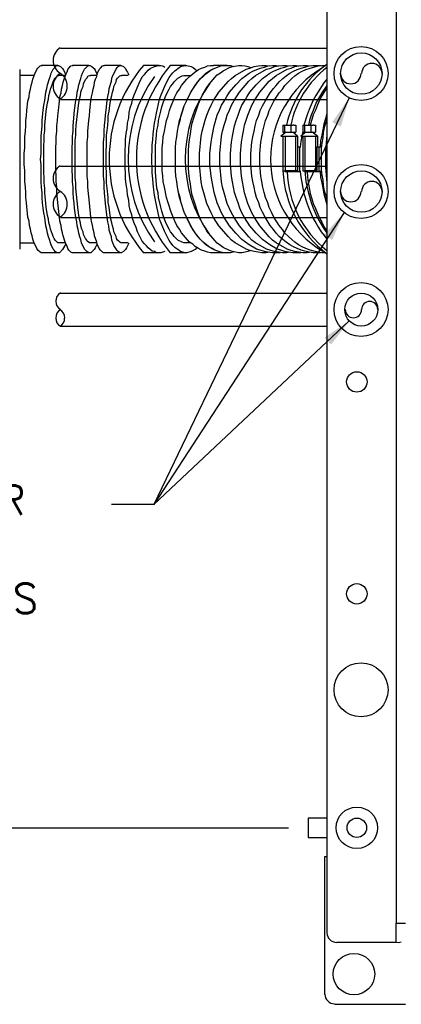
# Model space of a CAD drawing. Extents: x 1152 to 2559, y 156 to 782.
# Tile 33 of 111: x 1775 to 1785, y 670 to 695. Entities that reach past the tile are written whole.
import ezdxf

# ---------------------------------------------------------------- set-up
doc = ezdxf.new("R2010")
doc.units = 0
doc.header["$MEASUREMENT"] = 0
for name, color, linetype in [('1', 1, 'CONTINUOUS'), ('FREEZE-OUTLINE-TITLES', 60, 'CONTINUOUS'), ('TEXT', 3, 'CONTINUOUS')]:
    doc.layers.add(name, color=color, linetype=linetype)
doc.styles.add('sim001', font='simplex.shx', dxfattribs={"height": 0.08})
doc.styles.add('SIMPLEX', font='simplex')
doc.dimstyles.new('DIM8', dxfattribs={"dimscale": 8, "dimtxt": 0.09375, "dimasz": 0.09375, "dimexe": 0.0625, "dimexo": 0.0625, "dimgap": 0.0625, "dimtad": 1, "dimdec": 4, "dimzin": 3, "dimdsep": 46, "dimlunit": 4, "dimtxsty": 'SIMPLEX', "dimcen": 0.0625, "dimclrd": 3, "dimclre": 3, "dimclrt": 3, "dimadec": 0, "dimazin": 0, "dimtfac": 1, "dimtdec": 4, "dimtofl": 0, "dimtmove": 0, "dimatfit": 3, "dimfxl": 1, "dimfrac": 2, "dimtolj": 1, "dimtzin": 3, "dimarcsym": 0})

msp = doc.modelspace()

# ---------------------------------------------------------------- linework, layer by layer
at = {"layer": '1', "linetype": 'Continuous'}
for p, q in [((1783.11492, 711.50246), (1783.11492, 672.08471)), ((1776.32708, 694.62632), (1783.11495, 694.62632)), ((1775.29822, 689.50868), (1775.29822, 694.07847)), ((1776.26028, 694.18536), (1775.84606, 694.18536)), ((1777.04863, 694.18536), (1776.63441, 694.18536)), ((1777.86371, 694.18536), (1777.44949, 694.18536)), ((1778.83913, 694.18536), (1778.43827, 694.18536)), ((1779.5206, 694.18536), (1779.11973, 694.18536)), ((1780.5762, 694.18536), (1780.22879, 694.18536)), ((1775.65899, 693.93149), (1775.29822, 693.93149)), ((1776.44734, 693.93149), (1776.287, 693.93149)), ((1777.24906, 693.93149), (1777.08872, 693.93149)), ((1778.05078, 693.93149), (1777.89043, 693.93149)), ((1776.32708, 693.31685), (1783.11495, 693.31685)), ((1781.99252, 692.66211), (1782.0326, 692.66211)), ((1781.99252, 692.66211), (1781.99252, 692.48841)), ((1782.0326, 692.66211), (1782.19295, 692.66211)), ((1782.0326, 692.66211), (1782.0326, 692.48841)), ((1782.19295, 692.66211), (1782.2464, 692.66211)), ((1782.19295, 692.66211), (1782.19295, 692.48841)), ((1782.27312, 692.66211), (1782.2464, 692.66211)), ((1782.27312, 692.66211), (1782.32657, 692.66211)), ((1782.32657, 692.66211), (1782.32657, 692.48841)), ((1782.50027, 692.66211), (1782.54036, 692.66211)), ((1782.50027, 692.66211), (1782.50027, 692.48841)), ((1782.54036, 692.66211), (1782.7007, 692.66211)), ((1782.54036, 692.66211), (1782.54036, 692.48841)), ((1782.7007, 692.66211), (1782.75415, 692.66211)), ((1782.7007, 692.66211), (1782.7007, 692.48841)), ((1782.78087, 692.66211), (1782.75415, 692.66211)), ((1782.78087, 692.66211), (1782.82096, 692.66211)), ((1782.82096, 692.66211), (1782.82096, 692.48841)), ((1782.07269, 692.48841), (1781.93907, 692.38151)), ((1781.93907, 692.38151), (1782.35329, 692.38151)), ((1781.99252, 692.48841), (1782.0326, 692.48841)), ((1781.99256, 692.3815), (1781.99256, 691.49961)), ((1782.0326, 692.48841), (1782.32657, 692.48841)), ((1782.04597, 692.48841), (1782.04597, 692.46168)), ((1782.05937, 691.49961), (1782.05937, 692.3815)), ((1782.36665, 692.38151), (1782.2464, 692.48841)), ((1782.31325, 692.3815), (1782.31325, 691.49961)), ((1782.35329, 692.38151), (1782.36665, 692.38151)), ((1782.36665, 692.38151), (1782.36665, 692.38485)), ((1782.36665, 692.38151), (1782.36665, 692.11427)), ((1782.58044, 692.48841), (1782.44683, 692.38151)), ((1782.44683, 692.38151), (1782.86105, 692.38151)), ((1782.50027, 692.50177), (1782.47355, 692.39487)), ((1782.50027, 692.48841), (1782.54036, 692.48841)), ((1782.54036, 692.48841), (1782.82096, 692.48841)), ((1782.55377, 692.3815), (1782.55377, 691.49961)), ((1782.87441, 692.38151), (1782.74079, 692.48841)), ((1782.821, 692.3815), (1782.821, 691.49961)), ((1782.87441, 692.38151), (1782.86105, 692.38151)), ((1782.87441, 692.38151), (1782.87441, 692.11427)), ((1781.99256, 692.06082), (1781.99256, 691.52634)), ((1782.36665, 692.11427), (1782.4201, 692.11427)), ((1782.4201, 692.11427), (1782.44683, 692.11427)), ((1782.42015, 691.48625), (1782.42015, 692.11426)), ((1782.86105, 692.11427), (1782.91449, 692.11427)), ((1782.86109, 692.11426), (1782.86109, 691.49961)), ((1782.91449, 692.11427), (1782.9813, 692.11427)), ((1776.32707, 691.61988), (1783.11492, 691.61988)), ((1782.04601, 691.49961), (1782.05937, 691.49961)), ((1782.04601, 691.48625), (1782.42015, 691.48625)), ((1782.31325, 691.49961), (1782.05937, 691.49961)), ((1782.44687, 691.48625), (1782.42015, 691.48625)), ((1782.55377, 691.49961), (1782.56713, 691.49961)), ((1782.55377, 691.48625), (1782.91454, 691.48625)), ((1782.821, 691.49961), (1782.56713, 691.49961)), ((1782.86109, 691.49961), (1782.821, 691.49961)), ((1776.32707, 690.31041), (1783.11492, 690.31041)), ((1775.29822, 689.66903), (1775.65899, 689.66903)), ((1776.27364, 689.41515), (1775.85942, 689.41515)), ((1777.06199, 689.41515), (1776.64777, 689.41515)), ((1777.86371, 689.41515), (1777.44949, 689.41515)), ((1778.83913, 689.41515), (1778.43827, 689.41515)), ((1779.5206, 689.41515), (1779.11973, 689.41515)), ((1780.5762, 689.41515), (1780.22879, 689.41515)), ((1776.32709, 688.38628), (1783.11497, 688.38628)), ((1776.32709, 687.54447), (1783.11497, 687.54447)), ((1783.11492, 675.01098), (1782.63389, 675.01098)), ((1782.63389, 675.01098), (1782.63389, 674.51659)), ((1782.13954, 674.75709), (1757.17942, 674.75709)), ((1782.63389, 674.51659), (1783.11492, 674.51659)), ((1783.06148, 674.03556), (1783.11492, 674.03556)), ((1783.06152, 670.52136), (1783.06152, 674.03555)), ((1784.87874, 671.84419), (1784.87874, 672.33858)), ((1784.87874, 671.84419), (1783.36884, 671.84419)), ((1783.3154, 670.26748), (1785.11926, 670.26748))]:
    msp.add_line(p, q, dxfattribs=at)
for points in [[(1784.87874, 711.26193), (1784.87874, 672.33858), (1785.11926, 672.33858)], [(1775.85942, 689.41515), (1775.83269, 689.41515), (1775.80597, 689.42851), (1775.75252, 689.48196), (1775.7258, 689.52204), (1775.64563, 689.68239), (1775.6189, 689.76256), (1775.60554, 689.84273), (1775.57882, 689.9229), (1775.56545, 690.01644), (1775.53873, 690.10997), (1775.52537, 690.21687), (1775.49865, 690.32376), (1775.45856, 690.68453), (1775.4452, 690.81815), (1775.4452, 690.95177), (1775.43184, 691.08539), (1775.41847, 691.23237), (1775.41847, 691.51298), (1775.40511, 691.65996), (1775.40511, 691.94056), (1775.41847, 692.08754), (1775.41847, 692.36814), (1775.43184, 692.51512), (1775.4452, 692.64874), (1775.4452, 692.78236), (1775.45856, 692.90262), (1775.47192, 693.03624), (1775.49865, 693.27675), (1775.52537, 693.38365), (1775.53873, 693.49054), (1775.56545, 693.58408), (1775.57882, 693.67761), (1775.60554, 693.75778), (1775.6189, 693.83795), (1775.67235, 693.97157), (1775.7258, 694.07847), (1775.75252, 694.11855), (1775.80597, 694.172), (1775.83269, 694.18536), (1775.85942, 694.18536)], [(1776.46071, 689.6423), (1776.40726, 689.5354), (1776.38053, 689.49532), (1776.30036, 689.41515), (1776.24691, 689.41515), (1776.19347, 689.44187), (1776.16674, 689.48196), (1776.14002, 689.50868), (1776.08657, 689.61558), (1776.07321, 689.66903), (1776.04648, 689.7492), (1776.01976, 689.81601), (1775.99304, 689.90954), (1775.97968, 690.00308), (1775.95295, 690.09661), (1775.92623, 690.3104), (1775.8995, 690.43066), (1775.88614, 690.55092), (1775.87278, 690.68453), (1775.85942, 690.80479), (1775.85942, 690.93841), (1775.84606, 691.08539), (1775.83269, 691.21901), (1775.83269, 691.65996), (1775.81933, 691.79358), (1775.83269, 691.94056), (1775.83269, 692.3815), (1775.85942, 692.64874), (1775.85942, 692.78236), (1775.88614, 693.0496), (1775.8995, 693.16986), (1775.92623, 693.29011), (1775.95295, 693.50391), (1775.97968, 693.59744), (1775.99304, 693.69097), (1776.04648, 693.85132), (1776.07321, 693.91813), (1776.08657, 693.98494), (1776.14002, 694.09183), (1776.22019, 694.172), (1776.24691, 694.18536), (1776.27364, 694.18536), (1776.32709, 694.15864), (1776.38053, 694.10519), (1776.40726, 694.06511), (1776.46071, 693.95821)], [(1776.64777, 689.41515), (1776.62105, 689.41515), (1776.59432, 689.42851), (1776.54088, 689.48196), (1776.51415, 689.52204), (1776.50079, 689.57549), (1776.44734, 689.68239), (1776.3939, 689.84273), (1776.38053, 689.9229), (1776.35381, 690.01644), (1776.34045, 690.10997), (1776.31372, 690.21687), (1776.30036, 690.32376), (1776.26028, 690.68453), (1776.23355, 690.95177), (1776.23355, 691.08539), (1776.22019, 691.23237), (1776.22019, 691.36599), (1776.20683, 691.51298), (1776.20683, 692.08754), (1776.22019, 692.23452), (1776.22019, 692.36814), (1776.23355, 692.51512), (1776.23355, 692.64874), (1776.24691, 692.78236), (1776.26028, 692.90262), (1776.27364, 693.03624), (1776.30036, 693.27675), (1776.31372, 693.38365), (1776.34045, 693.49054), (1776.35381, 693.58408), (1776.38053, 693.67761), (1776.3939, 693.75778), (1776.42062, 693.83795), (1776.47407, 693.97157), (1776.50079, 694.02502), (1776.51415, 694.07847), (1776.54088, 694.11855), (1776.59432, 694.172), (1776.62105, 694.18536), (1776.64777, 694.18536)], [(1777.26242, 689.6423), (1777.20897, 689.5354), (1777.18225, 689.49532), (1777.10208, 689.41515), (1777.04863, 689.41515), (1776.99518, 689.44187), (1776.96846, 689.48196), (1776.94174, 689.50868), (1776.86156, 689.66903), (1776.8482, 689.7492), (1776.82148, 689.81601), (1776.79475, 689.90954), (1776.78139, 690.00308), (1776.75467, 690.09661), (1776.74131, 690.2035), (1776.71458, 690.3104), (1776.68786, 690.55092), (1776.6745, 690.68453), (1776.66113, 690.80479), (1776.64777, 690.93841), (1776.64777, 691.08539), (1776.63441, 691.21901), (1776.63441, 691.36599), (1776.62105, 691.51298), (1776.62105, 692.08754), (1776.63441, 692.23452), (1776.63441, 692.3815), (1776.64777, 692.51512), (1776.64777, 692.64874), (1776.68786, 693.0496), (1776.71458, 693.29011), (1776.74131, 693.39701), (1776.75467, 693.50391), (1776.78139, 693.59744), (1776.79475, 693.69097), (1776.8482, 693.85132), (1776.86156, 693.91813), (1776.88829, 693.98494), (1776.94174, 694.09183), (1777.02191, 694.172), (1777.04863, 694.18536), (1777.07535, 694.18536), (1777.1288, 694.15864), (1777.18225, 694.10519), (1777.20897, 694.06511), (1777.26242, 693.95821)], [(1777.44949, 689.41515), (1777.42277, 689.41515), (1777.39604, 689.42851), (1777.34259, 689.48196), (1777.31587, 689.52204), (1777.26242, 689.62894), (1777.24906, 689.68239), (1777.19561, 689.84273), (1777.18225, 689.9229), (1777.15553, 690.01644), (1777.14216, 690.10997), (1777.11544, 690.21687), (1777.10208, 690.32376), (1777.06199, 690.68453), (1777.02191, 691.08539), (1777.02191, 691.23237), (1777.00854, 691.36599), (1777.00854, 692.23452), (1777.02191, 692.36814), (1777.02191, 692.51512), (1777.04863, 692.78236), (1777.06199, 692.90262), (1777.07535, 693.03624), (1777.10208, 693.27675), (1777.11544, 693.38365), (1777.14216, 693.49054), (1777.15553, 693.58408), (1777.18225, 693.67761), (1777.19561, 693.75778), (1777.22234, 693.83795), (1777.24906, 693.90476), (1777.26242, 693.97157), (1777.31587, 694.07847), (1777.34259, 694.11855), (1777.39604, 694.172), (1777.42277, 694.18536), (1777.44949, 694.18536)], [(1778.06414, 689.65566), (1778.03741, 689.58885), (1778.01069, 689.5354), (1777.98397, 689.49532), (1777.93052, 689.44187), (1777.87707, 689.41515), (1777.85035, 689.41515), (1777.7969, 689.44187), (1777.77018, 689.46859), (1777.71673, 689.54877), (1777.69, 689.60221), (1777.63656, 689.73584), (1777.62319, 689.81601), (1777.59647, 689.90954), (1777.56975, 689.98971), (1777.55638, 690.09661), (1777.52966, 690.2035), (1777.5163, 690.3104), (1777.47621, 690.67117), (1777.44949, 690.93841), (1777.43613, 691.08539), (1777.43613, 691.21901), (1777.42277, 691.36599), (1777.42277, 692.23452), (1777.43613, 692.3815), (1777.43613, 692.51512), (1777.44949, 692.6621), (1777.46285, 692.79572), (1777.47621, 692.91598), (1777.48957, 693.0496), (1777.5163, 693.29011), (1777.52966, 693.39701), (1777.55638, 693.50391), (1777.56975, 693.59744), (1777.62319, 693.78451), (1777.63656, 693.86468), (1777.66328, 693.93149), (1777.74345, 694.09183), (1777.77018, 694.13192), (1777.7969, 694.15864), (1777.85035, 694.18536), (1777.87707, 694.18536), (1777.93052, 694.15864), (1777.98397, 694.10519), (1778.01069, 694.05174), (1778.03741, 694.01166), (1778.06414, 693.94485)], [(1778.98611, 689.44187), (1778.87922, 689.41515), (1778.77232, 689.41515), (1778.71887, 689.44187), (1778.66543, 689.45523), (1778.55853, 689.5354), (1778.51844, 689.58885), (1778.465, 689.6423), (1778.41155, 689.70911), (1778.29129, 689.94963), (1778.25121, 690.05652), (1778.21112, 690.15006), (1778.17103, 690.25695), (1778.14431, 690.37721), (1778.10422, 690.49747), (1778.0775, 690.61772), (1778.06414, 690.75134), (1778.03741, 690.88496), (1778.02405, 691.01858), (1777.99733, 691.1522), (1777.98397, 691.29918), (1777.98397, 691.4328), (1777.97061, 691.57978), (1777.97061, 692.02073), (1777.98397, 692.16771), (1777.98397, 692.30133), (1777.99733, 692.44831), (1778.02405, 692.58193), (1778.03741, 692.71555), (1778.06414, 692.84917), (1778.0775, 692.98279), (1778.10422, 693.10305), (1778.14431, 693.2233), (1778.17103, 693.34356), (1778.21112, 693.45046), (1778.33138, 693.73106), (1778.41155, 693.8914), (1778.465, 693.95821), (1778.51844, 694.01166), (1778.55853, 694.06511), (1778.61198, 694.10519), (1778.71887, 694.15864), (1778.82577, 694.18536), (1778.87922, 694.18536), (1778.93267, 694.172), (1778.98611, 694.14528)], [(1779.8012, 689.54877), (1779.76112, 689.49532), (1779.65422, 689.44187), (1779.54733, 689.41515), (1779.49388, 689.41515), (1779.38698, 689.44187), (1779.3469, 689.46859), (1779.24, 689.54877), (1779.18654, 689.60221), (1779.14646, 689.65566), (1779.09301, 689.72247), (1778.97275, 689.96299), (1778.93267, 690.06989), (1778.89258, 690.16342), (1778.85249, 690.27031), (1778.7456, 690.75134), (1778.71887, 690.88496), (1778.70551, 691.01858), (1778.69215, 691.16556), (1778.67879, 691.29918), (1778.66543, 691.44617), (1778.66543, 691.57978), (1778.65206, 691.72677), (1778.65206, 691.87375), (1778.66543, 692.02073), (1778.66543, 692.15435), (1778.67879, 692.30133), (1778.69215, 692.43495), (1778.70551, 692.58193), (1778.71887, 692.71555), (1778.7456, 692.83581), (1778.77232, 692.96943), (1778.85249, 693.3302), (1778.89258, 693.4371), (1779.01284, 693.7177), (1779.09301, 693.87804), (1779.14646, 693.94485), (1779.18654, 693.9983), (1779.24, 694.05174), (1779.3469, 694.13192), (1779.38698, 694.15864), (1779.49388, 694.18536), (1779.54733, 694.18536), (1779.65422, 694.15864), (1779.70767, 694.13192), (1779.76112, 694.09183), (1779.8012, 694.05174)], [(1780.22879, 689.41515), (1780.14862, 689.41515), (1780.06844, 689.42851), (1780.00163, 689.45523), (1779.92146, 689.48196), (1779.84129, 689.52204), (1779.76112, 689.57549), (1779.69431, 689.62894), (1779.61414, 689.68239), (1779.41371, 689.9229), (1779.36026, 690.01644), (1779.29345, 690.10997), (1779.24, 690.21687), (1779.1999, 690.32376), (1779.14646, 690.44402), (1779.06628, 690.68453), (1779.0262, 690.81815), (1778.97275, 691.08539), (1778.94603, 691.23237), (1778.93267, 691.36599), (1778.9193, 691.51298), (1778.9193, 692.08754), (1778.93267, 692.23452), (1778.94603, 692.36814), (1778.97275, 692.51512), (1779.0262, 692.78236), (1779.06628, 692.90262), (1779.10637, 693.03624), (1779.14646, 693.15649), (1779.1999, 693.27675), (1779.24, 693.38365), (1779.29345, 693.49054), (1779.36026, 693.58408), (1779.41371, 693.67761), (1779.54733, 693.83795), (1779.61414, 693.90476), (1779.69431, 693.97157), (1779.76112, 694.02502), (1779.84129, 694.07847), (1779.92146, 694.11855), (1780.00163, 694.14528), (1780.06844, 694.172), (1780.14862, 694.18536), (1780.22879, 694.18536)], [(1780.5762, 689.41515), (1780.49603, 689.41515), (1780.41585, 689.42851), (1780.25551, 689.48196), (1780.17534, 689.52204), (1780.09517, 689.57549), (1779.96155, 689.68239), (1779.88138, 689.76256), (1779.81457, 689.84273), (1779.76112, 689.9229), (1779.69431, 690.01644), (1779.64086, 690.10997), (1779.53397, 690.32376), (1779.48052, 690.44402), (1779.40035, 690.68453), (1779.36026, 690.81815), (1779.30681, 691.08539), (1779.29345, 691.23237), (1779.26673, 691.36599), (1779.25336, 691.51298), (1779.25336, 692.08754), (1779.26673, 692.23452), (1779.29345, 692.36814), (1779.30681, 692.51512), (1779.36026, 692.78236), (1779.40035, 692.90262), (1779.44043, 693.03624), (1779.48052, 693.15649), (1779.53397, 693.27675), (1779.64086, 693.49054), (1779.69431, 693.58408), (1779.76112, 693.67761), (1779.81457, 693.75778), (1779.88138, 693.83795), (1779.96155, 693.90476), (1780.02836, 693.97157), (1780.09517, 694.02502), (1780.17534, 694.07847), (1780.25551, 694.11855), (1780.41585, 694.172), (1780.49603, 694.18536), (1780.5762, 694.18536)], [(1780.73654, 689.42851), (1780.65637, 689.41515), (1780.49603, 689.41515), (1780.41585, 689.42851), (1780.25551, 689.48196), (1780.1887, 689.52204), (1780.10853, 689.56213), (1780.02836, 689.61558), (1779.89474, 689.7492), (1779.82793, 689.82937), (1779.76112, 689.9229), (1779.69431, 690.00308), (1779.53397, 690.32376), (1779.48052, 690.44402), (1779.40035, 690.68453), (1779.37362, 690.81815), (1779.33354, 690.95177), (1779.30681, 691.08539), (1779.29345, 691.23237), (1779.26673, 691.36599), (1779.25336, 691.51298), (1779.25336, 692.08754), (1779.26673, 692.23452), (1779.29345, 692.36814), (1779.30681, 692.51512), (1779.33354, 692.64874), (1779.37362, 692.78236), (1779.40035, 692.91598), (1779.48052, 693.15649), (1779.53397, 693.27675), (1779.64086, 693.49054), (1779.69431, 693.58408), (1779.82793, 693.77114), (1779.89474, 693.85132), (1780.02836, 693.98494), (1780.10853, 694.03838), (1780.1887, 694.07847), (1780.25551, 694.11855), (1780.41585, 694.172), (1780.49603, 694.18536), (1780.65637, 694.18536), (1780.73654, 694.15864)], [(1781.17748, 689.46859), (1781.09731, 689.44187), (1781.0305, 689.42851), (1780.95033, 689.41515), (1780.87016, 689.41515), (1780.70982, 689.44187), (1780.62965, 689.46859), (1780.4693, 689.54877), (1780.40249, 689.60221), (1780.32232, 689.65566), (1780.25551, 689.72247), (1780.05508, 689.96299), (1780.00163, 690.06989), (1779.94819, 690.16342), (1779.89474, 690.27031), (1779.84129, 690.39057), (1779.72103, 690.75134), (1779.68095, 690.88496), (1779.65422, 691.01858), (1779.64086, 691.16556), (1779.61414, 691.29918), (1779.60078, 691.44617), (1779.58741, 691.57978), (1779.58741, 692.02073), (1779.60078, 692.15435), (1779.61414, 692.30133), (1779.64086, 692.43495), (1779.65422, 692.58193), (1779.68095, 692.71555), (1779.72103, 692.84917), (1779.84129, 693.20994), (1779.89474, 693.3302), (1779.94819, 693.4371), (1780.05508, 693.62416), (1780.12189, 693.7177), (1780.25551, 693.87804), (1780.32232, 693.94485), (1780.40249, 693.9983), (1780.4693, 694.05174), (1780.62965, 694.13192), (1780.70982, 694.15864), (1780.87016, 694.18536), (1780.95033, 694.18536), (1781.0305, 694.172), (1781.09731, 694.15864), (1781.17748, 694.13192)], [(1781.65851, 689.42851), (1781.56498, 689.41515), (1781.45809, 689.41515), (1781.36455, 689.42851), (1781.25766, 689.44187), (1781.15076, 689.46859), (1781.05723, 689.50868), (1780.77663, 689.66903), (1780.68309, 689.73584), (1780.60292, 689.81601), (1780.36241, 690.09661), (1780.22879, 690.3104), (1780.16198, 690.43066), (1780.05508, 690.67117), (1779.97491, 690.93841), (1779.93482, 691.08539), (1779.9081, 691.21901), (1779.86801, 691.65996), (1779.86801, 691.94056), (1779.9081, 692.3815), (1779.93482, 692.51512), (1779.97491, 692.6621), (1780.015, 692.79572), (1780.05508, 692.91598), (1780.10853, 693.0496), (1780.16198, 693.16986), (1780.22879, 693.29011), (1780.36241, 693.50391), (1780.60292, 693.78451), (1780.68309, 693.85132), (1780.77663, 693.93149), (1781.05723, 694.09183), (1781.15076, 694.11855), (1781.25766, 694.15864), (1781.36455, 694.172), (1781.45809, 694.18536), (1781.56498, 694.18536), (1781.65851, 694.172)], [(1781.92575, 689.41515), (1781.72532, 689.41515), (1781.61843, 689.42851), (1781.5249, 689.44187), (1781.418, 689.48196), (1781.32447, 689.50868), (1781.1374, 689.61558), (1780.95033, 689.7492), (1780.78999, 689.90954), (1780.62965, 690.09661), (1780.49603, 690.3104), (1780.42922, 690.43066), (1780.37577, 690.55092), (1780.32232, 690.68453), (1780.24215, 690.95177), (1780.1887, 691.21901), (1780.16198, 691.36599), (1780.13525, 691.65996), (1780.13525, 691.94056), (1780.16198, 692.23452), (1780.1887, 692.3815), (1780.24215, 692.64874), (1780.32232, 692.91598), (1780.37577, 693.0496), (1780.42922, 693.16986), (1780.49603, 693.27675), (1780.56284, 693.39701), (1780.62965, 693.50391), (1780.78999, 693.69097), (1780.95033, 693.85132), (1781.1374, 693.98494), (1781.23093, 694.03838), (1781.418, 694.11855), (1781.5249, 694.14528), (1781.61843, 694.172), (1781.72532, 694.18536), (1781.81886, 694.18536), (1781.92575, 694.172)], [(1782.17963, 689.42851), (1782.0861, 689.41515), (1781.9792, 689.41515), (1781.88567, 689.42851), (1781.77877, 689.44187), (1781.68524, 689.46859), (1781.57834, 689.50868), (1781.29774, 689.66903), (1781.20421, 689.73584), (1781.12404, 689.81601), (1780.88352, 690.09661), (1780.7499, 690.3104), (1780.68309, 690.43066), (1780.5762, 690.67117), (1780.49603, 690.93841), (1780.45594, 691.08539), (1780.42922, 691.21901), (1780.38913, 691.65996), (1780.38913, 691.94056), (1780.42922, 692.3815), (1780.45594, 692.51512), (1780.49603, 692.6621), (1780.53611, 692.79572), (1780.5762, 692.91598), (1780.62965, 693.0496), (1780.68309, 693.16986), (1780.7499, 693.29011), (1780.88352, 693.50391), (1781.12404, 693.78451), (1781.20421, 693.85132), (1781.29774, 693.93149), (1781.57834, 694.09183), (1781.68524, 694.11855), (1781.77877, 694.15864), (1781.88567, 694.172), (1781.9792, 694.18536), (1782.0861, 694.18536), (1782.17963, 694.172)], [(1782.44687, 689.41515), (1782.24644, 689.41515), (1782.13954, 689.42851), (1782.04601, 689.44187), (1781.93912, 689.48196), (1781.84558, 689.50868), (1781.65851, 689.61558), (1781.47145, 689.7492), (1781.3111, 689.90954), (1781.15076, 690.09661), (1781.01714, 690.3104), (1780.95033, 690.43066), (1780.89688, 690.55092), (1780.8568, 690.68453), (1780.80335, 690.81815), (1780.76326, 690.95177), (1780.70982, 691.21901), (1780.68309, 691.36599), (1780.65637, 691.65996), (1780.65637, 691.94056), (1780.68309, 692.23452), (1780.70982, 692.3815), (1780.76326, 692.64874), (1780.80335, 692.78236), (1780.8568, 692.91598), (1780.89688, 693.0496), (1780.95033, 693.16986), (1781.01714, 693.27675), (1781.08395, 693.39701), (1781.15076, 693.50391), (1781.3111, 693.69097), (1781.47145, 693.85132), (1781.65851, 693.98494), (1781.75205, 694.03838), (1781.93912, 694.11855), (1782.04601, 694.14528), (1782.13954, 694.172), (1782.24644, 694.18536), (1782.33997, 694.18536), (1782.44687, 694.172)], [(1782.71411, 689.42851), (1782.60721, 689.41515), (1782.50032, 689.41515), (1782.40678, 689.42851), (1782.29989, 689.44187), (1782.20635, 689.46859), (1782.09946, 689.50868), (1781.81886, 689.66903), (1781.72532, 689.73584), (1781.64515, 689.81601), (1781.40464, 690.09661), (1781.27102, 690.3104), (1781.20421, 690.43066), (1781.09731, 690.67117), (1781.01714, 690.93841), (1780.99042, 691.08539), (1780.96369, 691.21901), (1780.93697, 691.36599), (1780.91025, 691.65996), (1780.91025, 691.94056), (1780.93697, 692.23452), (1780.96369, 692.3815), (1780.99042, 692.51512), (1781.01714, 692.6621), (1781.05723, 692.79572), (1781.09731, 692.91598), (1781.15076, 693.0496), (1781.20421, 693.16986), (1781.27102, 693.29011), (1781.40464, 693.50391), (1781.64515, 693.78451), (1781.72532, 693.85132), (1781.81886, 693.93149), (1782.09946, 694.09183), (1782.20635, 694.11855), (1782.29989, 694.15864), (1782.40678, 694.172), (1782.50032, 694.18536), (1782.60721, 694.18536), (1782.71411, 694.172)], [(1782.95462, 689.41515), (1782.75419, 689.41515), (1782.66066, 689.42851), (1782.55377, 689.45523), (1782.46023, 689.48196), (1782.35334, 689.52204), (1782.2598, 689.56213), (1782.16627, 689.61558), (1782.07274, 689.68239), (1781.99256, 689.7492), (1781.89903, 689.82937), (1781.81886, 689.90954), (1781.75205, 690.00308), (1781.67188, 690.10997), (1781.53826, 690.32376), (1781.47145, 690.44402), (1781.418, 690.56428), (1781.37791, 690.68453), (1781.32447, 690.81815), (1781.28438, 690.95177), (1781.25766, 691.08539), (1781.23093, 691.23237), (1781.20421, 691.36599), (1781.17748, 691.65996), (1781.17748, 691.94056), (1781.20421, 692.23452), (1781.23093, 692.36814), (1781.25766, 692.51512), (1781.28438, 692.64874), (1781.32447, 692.78236), (1781.37791, 692.91598), (1781.418, 693.03624), (1781.47145, 693.15649), (1781.53826, 693.27675), (1781.67188, 693.49054), (1781.75205, 693.59744), (1781.81886, 693.67761), (1781.89903, 693.77114), (1781.99256, 693.85132), (1782.07274, 693.91813), (1782.16627, 693.98494), (1782.2598, 694.03838), (1782.35334, 694.07847), (1782.46023, 694.11855), (1782.55377, 694.14528), (1782.66066, 694.172), (1782.75419, 694.18536), (1782.95462, 694.18536)], [(1783.08824, 689.41515), (1782.98135, 689.41515), (1782.88781, 689.42851), (1782.78092, 689.45523), (1782.68738, 689.48196), (1782.58049, 689.52204), (1782.48696, 689.56213), (1782.39342, 689.61558), (1782.29989, 689.68239), (1782.21972, 689.7492), (1782.13954, 689.82937), (1782.04601, 689.90954), (1781.9792, 690.00308), (1781.89903, 690.10997), (1781.76541, 690.32376), (1781.6986, 690.44402), (1781.64515, 690.56428), (1781.60507, 690.68453), (1781.55162, 690.81815), (1781.51153, 690.95177), (1781.48481, 691.08539), (1781.45809, 691.23237), (1781.43136, 691.36599), (1781.40464, 691.65996), (1781.40464, 691.94056), (1781.43136, 692.23452), (1781.45809, 692.36814), (1781.48481, 692.51512), (1781.51153, 692.64874), (1781.55162, 692.78236), (1781.60507, 692.91598), (1781.64515, 693.03624), (1781.6986, 693.15649), (1781.76541, 693.27675), (1781.89903, 693.49054), (1781.9792, 693.58408), (1782.04601, 693.67761), (1782.21972, 693.85132), (1782.29989, 693.91813), (1782.39342, 693.98494), (1782.48696, 694.03838), (1782.58049, 694.07847), (1782.68738, 694.11855), (1782.78092, 694.14528), (1782.88781, 694.172), (1782.98135, 694.18536), (1783.08824, 694.18536)], [(1776.44734, 689.66903), (1776.26028, 689.66903), (1776.19347, 689.73584), (1776.16674, 689.77592), (1776.14002, 689.82937), (1776.12666, 689.88282), (1776.07321, 690.01644), (1776.05985, 690.09661), (1776.03312, 690.17678), (1776.01976, 690.27031), (1775.99304, 690.36385), (1775.96631, 690.57764), (1775.92623, 690.93841), (1775.92623, 691.05867), (1775.91287, 691.19229), (1775.91287, 691.32591), (1775.8995, 691.45953), (1775.8995, 692.14099), (1775.91287, 692.27461), (1775.91287, 692.40823), (1775.92623, 692.52848), (1775.92623, 692.6621), (1775.96631, 693.02288), (1775.99304, 693.23667), (1776.01976, 693.3302), (1776.03312, 693.42373), (1776.05985, 693.50391), (1776.07321, 693.58408), (1776.12666, 693.7177), (1776.14002, 693.77114), (1776.16674, 693.82459), (1776.19347, 693.86468), (1776.26028, 693.93149), (1776.287, 693.93149)], [(1777.24906, 689.66903), (1777.06199, 689.66903), (1777.00854, 689.70911), (1776.99518, 689.73584), (1776.96846, 689.77592), (1776.91501, 689.88282), (1776.90165, 689.94963), (1776.87493, 690.01644), (1776.8482, 690.09661), (1776.83484, 690.17678), (1776.80812, 690.27031), (1776.79475, 690.36385), (1776.76803, 690.57764), (1776.71458, 691.05867), (1776.71458, 691.19229), (1776.70122, 691.32591), (1776.70122, 692.27461), (1776.71458, 692.40823), (1776.71458, 692.52848), (1776.72794, 692.6621), (1776.76803, 693.02288), (1776.79475, 693.23667), (1776.80812, 693.3302), (1776.83484, 693.42373), (1776.8482, 693.50391), (1776.87493, 693.58408), (1776.90165, 693.65089), (1776.91501, 693.7177), (1776.96846, 693.82459), (1776.99518, 693.86468), (1777.03527, 693.91813), (1777.06199, 693.93149), (1777.08872, 693.93149)], [(1778.05078, 689.66903), (1777.86371, 689.66903), (1777.83699, 689.68239), (1777.78354, 689.73584), (1777.75681, 689.77592), (1777.74345, 689.82937), (1777.71673, 689.88282), (1777.69, 689.94963), (1777.67664, 690.01644), (1777.64992, 690.09661), (1777.63656, 690.17678), (1777.60983, 690.27031), (1777.59647, 690.36385), (1777.56975, 690.57764), (1777.54302, 690.6979), (1777.54302, 690.81815), (1777.5163, 691.05867), (1777.50294, 691.19229), (1777.50294, 691.45953), (1777.48957, 691.59315), (1777.48957, 692.00737), (1777.50294, 692.14099), (1777.50294, 692.40823), (1777.5163, 692.52848), (1777.52966, 692.6621), (1777.54302, 692.78236), (1777.54302, 692.90262), (1777.56975, 693.02288), (1777.59647, 693.23667), (1777.60983, 693.3302), (1777.63656, 693.42373), (1777.64992, 693.50391), (1777.67664, 693.58408), (1777.69, 693.65089), (1777.71673, 693.7177), (1777.74345, 693.77114), (1777.75681, 693.82459), (1777.78354, 693.86468), (1777.83699, 693.91813), (1777.86371, 693.93149), (1777.89043, 693.93149)], [(1779.64086, 689.66903), (1779.46716, 689.66903), (1779.42707, 689.68239), (1779.32017, 689.73584), (1779.22664, 689.82937), (1779.18654, 689.88282), (1779.13309, 689.94963), (1779.09301, 690.01644), (1779.01284, 690.17678), (1778.97275, 690.27031), (1778.94603, 690.36385), (1778.90594, 690.47074), (1778.87922, 690.57764), (1778.82577, 690.81815), (1778.81241, 690.93841), (1778.78568, 691.05867), (1778.7456, 691.45953), (1778.7456, 692.14099), (1778.77232, 692.40823), (1778.78568, 692.52848), (1778.81241, 692.6621), (1778.82577, 692.78236), (1778.87922, 693.02288), (1778.90594, 693.12977), (1778.94603, 693.23667), (1778.97275, 693.3302), (1779.01284, 693.42373), (1779.09301, 693.58408), (1779.13309, 693.65089), (1779.18654, 693.7177), (1779.22664, 693.77114), (1779.32017, 693.86468), (1779.42707, 693.91813), (1779.46716, 693.93149), (1779.64086, 693.93149)], [(1783.11497, 693.83795), (1783.0348, 693.74442), (1782.83437, 693.42373), (1782.76756, 693.30348), (1782.66066, 693.06296), (1782.60721, 692.92934), (1782.52704, 692.6621)], [(1783.11497, 693.67761), (1782.98135, 693.49054), (1782.9279, 693.38365), (1782.86109, 693.27675), (1782.80764, 693.15649), (1782.76756, 693.03624), (1782.71411, 692.91598), (1782.67402, 692.79572), (1782.6473, 692.6621)], [(1783.11497, 693.62416), (1782.98135, 693.41037), (1782.9279, 693.30348), (1782.87445, 693.18322), (1782.821, 693.0496), (1782.76756, 692.92934), (1782.68738, 692.6621)], [(1783.11492, 692.95607), (1783.07484, 692.82245), (1783.03475, 692.68884), (1783.00803, 692.54186), (1782.9813, 692.40824), (1782.95458, 692.26126), (1782.94122, 692.11427)], [(1783.11497, 692.86253), (1783.08824, 692.72891), (1783.04816, 692.60865), (1783.02143, 692.47504), (1783.00807, 692.34142), (1782.98135, 692.2078), (1782.96799, 692.07418), (1782.96799, 691.52634), (1782.98135, 691.39272), (1783.00807, 691.2591), (1783.02143, 691.12548), (1783.04816, 690.99186), (1783.08824, 690.8716), (1783.11497, 690.73798)], [(1782.47355, 692.38151), (1782.44683, 692.24789), (1782.43346, 692.11427)], [(1782.50032, 692.3815), (1782.50032, 691.49961), (1782.55377, 691.49961), (1782.55377, 691.48625)], [(1783.11497, 692.40823), (1783.07488, 692.00737), (1783.07488, 691.59315), (1783.11497, 691.19229)], [(1782.3667, 692.11426), (1782.3667, 691.49961), (1782.31325, 691.49961)], [(1782.98135, 691.48625), (1782.91454, 691.48625), (1782.91454, 692.11426)], [(1781.99256, 691.49961), (1782.04601, 691.49961), (1782.04601, 691.48625)], [(1782.43351, 691.48625), (1782.44687, 691.33927), (1782.47359, 691.20565), (1782.50032, 691.05867), (1782.52704, 690.92505), (1782.60721, 690.65781), (1782.66066, 690.52419), (1782.76756, 690.28368), (1782.83437, 690.17678), (1782.90118, 690.05652), (1782.96799, 689.94963), (1783.04816, 689.85609), (1783.11497, 689.76256)], [(1782.55377, 691.49961), (1782.58049, 691.23237), (1782.63394, 690.96514), (1782.71411, 690.6979), (1782.75419, 690.57764), (1782.86109, 690.33712), (1782.91454, 690.23023), (1783.04816, 690.01644), (1783.11497, 689.9229)], [(1782.60721, 691.48625), (1782.62057, 691.33927), (1782.63394, 691.20565), (1782.66066, 691.07203), (1782.68738, 690.92505), (1782.72747, 690.79143), (1782.76756, 690.67117), (1782.821, 690.53755), (1782.9279, 690.29704), (1782.98135, 690.19014), (1783.04816, 690.06989), (1783.11497, 689.97635)], [(1782.94126, 691.48625), (1782.95462, 691.33927), (1782.98135, 691.19229), (1783.00807, 691.05867), (1783.0348, 690.91169), (1783.11497, 690.64445)]]:
    msp.add_lwpolyline(points, dxfattribs=at)
for centre, radius in [((1783.98332, 693.98036), 0.68814), ((1783.99014, 693.97826), 0.5278), ((1783.98332, 690.9738), 0.68814), ((1783.99014, 690.97183), 0.5278), ((1783.98332, 687.96724), 0.68814), ((1783.99016, 687.96538), 0.4209), ((1783.87641, 686.12322), 0.26056), ((1783.87641, 680.72477), 0.26056), ((1783.98332, 678.27943), 0.68814), ((1783.87641, 674.7651), 0.5278), ((1783.87641, 674.7651), 0.2472), ((1783.80309, 671.0358), 0.5278)]:
    msp.add_circle(centre, radius, dxfattribs=at)
for centre, radius, start, end in [((1776.52082, 694.31232), 0.38088, 121.576533, 180.001988), ((1776.52082, 694.3123), 0.3808, 179.998348, 238.423131), ((1781.26762, 691.80026), 3.70053, 139.869457, 220.130543), ((1782.00675, 691.80026), 3.74481, 140.438213, 219.561787), ((1784.39387, 691.79357), 2.71814, 120.652737, 239.347263), ((1784.55099, 692.1424), 2.51908, 124.754201, 168.093934), ((1784.62361, 692.16152), 2.48163, 127.439542, 168.362604), ((1784.25736, 693.97827), 0.26053, 89.999157, 180.000859), ((1784.25739, 693.97828), 0.26056, 0.001833, 90.003911), ((1776.52082, 693.65759), 0.3808, 121.576171, 180.002337), ((1776.11994, 693.65757), 0.38078, 0.001954, 58.423021), ((1781.68469, 691.80026), 3.63662, 144.640972, 215.359028), ((1783.72289, 693.97826), 0.26066, 180.000225, 270.002608), ((1783.7229, 693.97825), 0.26046, 270.000063, 0.002808), ((1776.52084, 693.65757), 0.38074, 179.999022, 238.422017), ((1776.11997, 693.65758), 0.38088, 301.574535, 0.000466), ((1782.78615, 691.80026), 3.2825, 144.257798, 215.742202), ((1776.5208, 691.30589), 0.38081, 121.57311, 180.001902), ((1784.78881, 691.63227), 2.79939, 182.716048, 233.278173), ((1784.79152, 691.57681), 2.69358, 181.926565, 231.506614), ((1776.5208, 691.30586), 0.38068, 179.998501, 238.42658), ((1784.25737, 690.97183), 0.26055, 89.999628, 180.000395), ((1784.25738, 690.97184), 0.26043, 0.002273, 90.003429), ((1776.52082, 690.65115), 0.3809, 121.576293, 180.002703), ((1776.11994, 690.65113), 0.38083, 0.001966, 58.423039), ((1783.72289, 690.97182), 0.26057, 179.999321, 270.00356), ((1783.72291, 690.97181), 0.26051, 269.999115, 0.003758), ((1776.52084, 690.65113), 0.38089, 179.999729, 238.421752), ((1776.11996, 690.65114), 0.38087, 301.575, 0.000478), ((1776.45402, 688.17917), 0.24741, 121.573155, 179.999334), ((1776.454, 688.17916), 0.2472, 179.998566, 238.429722), ((1784.20394, 687.96538), 0.20707, 90.003964, 179.996011), ((1784.20392, 687.9654), 0.20685, 0.003326, 90.000233), ((1776.45402, 687.75159), 0.24725, 121.573196, 179.999404), ((1776.18682, 687.75161), 0.24726, 359.99228, 58.429103), ((1783.78971, 687.96539), 0.20718, 180.001869, 270.001708), ((1783.78971, 687.96538), 0.20727, 270.001591, 0.002055), ((1776.454, 687.75158), 0.24737, 179.998497, 238.42962), ((1776.18681, 687.75156), 0.24677, 301.571926, 0.005993), ((1783.36216, 672.09138), 0.24714, 179.998792, 269.998185), ((1784.92549, 672.03794), 0.19331, 250.367726, 294.627986), ((1783.30871, 670.52804), 0.24699, 179.999334, 269.997721)]:
    msp.add_arc(centre, radius, start, end, dxfattribs=at)

# ---------------------------------------------------------------- texts
at = {"layer": 'TEXT', "insert": (1761.54792, 683.48503), "char_height": 0.75, "width": 16.2836274, "attachment_point": 1, "style": 'sim001'}
msp.add_mtext('CONDUIT UP TO DISPENSER JUNCTION BOX. REF GE SHEETS FOR REQUIREMENTS', dxfattribs=at)

# ---------------------------------------------------------------- leaders
at = {"layer": 'FREEZE-OUTLINE-TITLES'}
for points in [[(1783.68447, 693.3605), (1778.70548, 683.00142), (1777.62317, 683.00142)], [(1783.55418, 690.43587), (1778.70548, 683.00142)], [(1783.68338, 687.67721), (1778.70548, 683.00142)]]:
    msp.add_leader(points, dimstyle='DIM8', override={"dimgap": 0.0625, "dimtad": 0}, dxfattribs=at)

doc.saveas('drawing.dxf')
